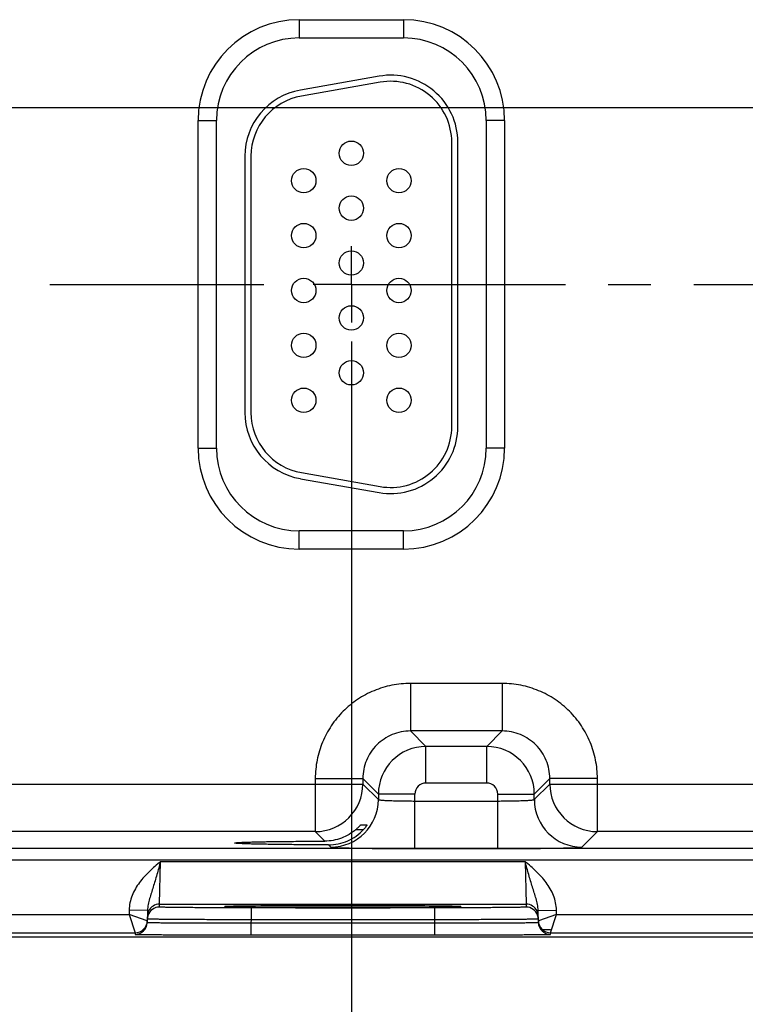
# Model space of a CAD drawing. Header units: inches. Extents: x 0 to 34, y 0 to 22.
# Tile 39 of 44: x 26 to 28.3, y 7.8 to 11. Entities that reach past the tile are written whole.
import ezdxf

# ---------------------------------------------------------------- set-up
doc = ezdxf.new("R2010")
doc.units = ezdxf.units.IN
doc.header["$LTSCALE"] = 1.87
doc.header["$MEASUREMENT"] = 0
doc.linetypes.add('CENTER', pattern=[0.6, 0.375, -0.075, 0.075, -0.075])
doc.layers.get('0').update_dxf_attribs({"linetype": 'CONTINUOUS'})
doc.layers.add('02___PRT_ALL_AXES', color=7, linetype='CONTINUOUS')
doc.layers.add('DIMENSIONS', color=7, linetype='CONTINUOUS')
doc.styles.get("Standard").update_dxf_attribs({"font": 'txt', "width": 0.8})
doc.dimstyles.new('DIMSTYLE_1', dxfattribs={"dimtxt": 0.125, "dimasz": 0.18, "dimexe": 0.125, "dimexo": 0.0625, "dimgap": 0.09, "dimtad": 0, "dimtih": 1, "dimtoh": 1, "dimlfac": 0.5, "dimzin": 4, "dimdsep": 46, "dimtxsty": 'STANDARD', "dimblk": '_FILLED', "dimblk1": '_FILLED', "dimblk2": '_FILLED', "dimcen": 0.09, "dimadec": 0, "dimazin": 0, "dimtp": 0.01, "dimtm": 0.01, "dimtfac": 1, "dimtofl": 0, "dimtmove": 0, "dimatfit": 3, "dimldrblk": '_FILLED', "dimfxl": 1, "dimtolj": 1, "dimtzin": 4, "dimarcsym": 0})

# ---------------------------------------------------------------- blocks, each defined once
blk = doc.blocks.new('*D16')
at = {"layer": 'DIMENSIONS', "color": 2, "linetype": 'CONTINUOUS'}
blk.add_line((27.0455, 9.9425), (27.0455, 7.3015), dxfattribs=at)
at = {"layer": 'DIMENSIONS', "color": 2, "linetype": 'CONTINUOUS', "insert": (26.983, 7.239), "char_height": 0.125, "width": 1.325, "attachment_point": 3, "rotation": 90, "line_spacing_factor": 0.9}
blk.add_mtext('11.09{\\Ftxt.shx;\\W1.000000;\\H0.125000; }[281.7]', dxfattribs=at)
blk = doc.blocks.new('_FILLED')
at = {"color": 0, "linetype": 'BYBLOCK'}
blk.add_solid([(0, 0), (-1, 0.174), (-1, -0.174)], dxfattribs=at)
blk = doc.blocks.new('*D17')
at = {"layer": 'DIMENSIONS', "color": 2, "linetype": 'CONTINUOUS'}
blk.add_line((29.1555, 9.9425), (29.1555, 7.3015), dxfattribs=at)
at = {"layer": 'DIMENSIONS', "color": 2, "linetype": 'CONTINUOUS', "insert": (29.093, 7.239), "char_height": 0.125, "width": 1.325, "attachment_point": 3, "rotation": 90, "line_spacing_factor": 0.9}
blk.add_mtext('12.15{\\Ftxt.shx;\\W1.000000;\\H0.125000; }[308.5]', dxfattribs=at)
blk = doc.blocks.new('*D46')
at = {"layer": 'DIMENSIONS', "color": 2, "linetype": 'CONTINUOUS'}
blk.add_line((22.158, 10.71), (31.321, 10.71), dxfattribs=at)
at = {"layer": 'DIMENSIONS', "color": 2, "linetype": 'CONTINUOUS', "insert": (31.3835, 10.7725), "char_height": 0.125, "width": 1.125, "attachment_point": 1, "line_spacing_factor": 0.9}
blk.add_mtext('1.36{\\Ftxt.shx;\\W1.000000;\\H0.125000; }[34.5]', dxfattribs=at)

msp = doc.modelspace()

# ---------------------------------------------------------------- linework, layer by layer
at = {"color": 7, "linetype": 'CONTINUOUS'}
for p, q in [((26.8745, 10.998), (27.2165, 10.998)), ((26.8745, 10.998), (26.8745, 10.938)), ((27.2165, 10.998), (27.2165, 10.938)), ((26.8745, 10.938), (27.2165, 10.938)), ((27.1363, 10.8126), (26.8783, 10.7671)), ((27.1398, 10.7929), (26.8818, 10.7474)), ((26.5434, 10.667), (26.6034, 10.667)), ((26.5434, 9.593), (26.5434, 10.667)), ((26.6034, 9.593), (26.6034, 10.667)), ((27.5475, 10.667), (27.4875, 10.667)), ((27.4875, 10.667), (27.4875, 9.593)), ((27.5475, 10.667), (27.5475, 9.593)), ((27.3745, 9.664), (27.3745, 10.596)), ((27.3945, 9.664), (27.3945, 10.596)), ((26.6965, 10.5505), (26.6965, 9.7095)), ((26.7165, 10.5505), (26.7165, 9.7095)), ((26.5434, 9.593), (26.6034, 9.593)), ((27.5475, 9.593), (27.4875, 9.593)), ((26.8818, 9.5125), (27.1398, 9.467)), ((26.8783, 9.4928), (27.1363, 9.4473)), ((27.2165, 9.3219), (26.8745, 9.3219)), ((26.8745, 9.2619), (26.8745, 9.3219)), ((27.2165, 9.2619), (27.2165, 9.3219)), ((27.2165, 9.2619), (26.8745, 9.2619)), ((27.5398, 8.8212), (27.2392, 8.8212)), ((27.2392, 8.8212), (27.2392, 8.6653)), ((27.5398, 8.8212), (27.5398, 8.6653)), ((27.5398, 8.6653), (27.2392, 8.6653)), ((27.2392, 8.6653), (27.2899, 8.6145)), ((27.5398, 8.6653), (27.4891, 8.6145)), ((27.4891, 8.6145), (27.2899, 8.6145)), ((27.2899, 8.4945), (27.2899, 8.6145)), ((27.4891, 8.4945), (27.4891, 8.6145)), ((26.9273, 8.5093), (27.0832, 8.5093)), ((26.9273, 8.5093), (26.9273, 8.3353)), ((27.0832, 8.5093), (27.1339, 8.4586)), ((27.0832, 8.5093), (27.0832, 8.4912)), ((27.4891, 8.4945), (27.2899, 8.4945)), ((27.6958, 8.5093), (27.645, 8.4586)), ((27.8517, 8.5093), (27.6958, 8.5093)), ((27.6958, 8.4912), (27.6958, 8.5093)), ((27.8517, 8.3353), (27.8517, 8.5093)), ((25.5858, 8.4912), (27.0832, 8.4912)), ((27.0832, 8.4912), (27.1339, 8.4405)), ((27.645, 8.4405), (27.6958, 8.4912)), ((27.6958, 8.4912), (29.1932, 8.4912)), ((27.2539, 8.4586), (27.1339, 8.4586)), ((27.1339, 8.4586), (27.1339, 8.4405)), ((27.2539, 8.2798), (27.2539, 8.4586)), ((27.2539, 8.4357), (27.5251, 8.4357)), ((27.5251, 8.4586), (27.645, 8.4586)), ((27.5251, 8.2798), (27.5251, 8.4586)), ((27.645, 8.4405), (27.645, 8.4586)), ((26.9273, 8.3353), (25.7417, 8.3353)), ((26.9273, 8.3353), (26.9585, 8.3041)), ((27.0606, 8.3422), (27.0854, 8.3422)), ((27.0767, 8.3577), (27.0973, 8.3577)), ((27.0973, 8.3577), (27.0972, 8.3575)), ((27.801, 8.2845), (27.8517, 8.3353)), ((29.0373, 8.3353), (27.8517, 8.3353)), ((30.0249, 8.2796), (13.3244, 8.2796)), ((26.9707, 8.2918), (26.978, 8.2845)), ((27.2539, 8.2798), (27.5251, 8.2798)), ((30.0249, 8.2416), (13.3244, 8.2416)), ((26.417, 8.0973), (26.4201, 8.2373)), ((26.4201, 8.2373), (27.6148, 8.2373)), ((27.6148, 8.2373), (27.618, 8.0973)), ((26.3173, 8.0778), (26.3171, 8.0634)), ((26.3773, 8.0767), (26.3173, 8.0778)), ((26.3773, 8.0767), (26.3767, 8.0377)), ((26.4168, 8.0879), (26.417, 8.0973)), ((26.417, 8.0973), (27.618, 8.0973)), ((26.6361, 8.0896), (26.6374, 8.0896)), ((26.6592, 8.0903), (26.6362, 8.0896)), ((26.6374, 8.0896), (26.6391, 8.0897)), ((26.6391, 8.0897), (26.6411, 8.0898)), ((26.6411, 8.0898), (26.6434, 8.0899)), ((26.6434, 8.0899), (26.6461, 8.0899)), ((26.6461, 8.0899), (26.6491, 8.09)), ((26.6491, 8.09), (26.6524, 8.0901)), ((26.6524, 8.0901), (26.6561, 8.0902)), ((26.6561, 8.0902), (26.6601, 8.0903)), ((26.6601, 8.0903), (26.6645, 8.0904)), ((26.6645, 8.0904), (26.6693, 8.0905)), ((26.6693, 8.0905), (26.6744, 8.0906)), ((26.6744, 8.0906), (26.6799, 8.0907)), ((26.6799, 8.0907), (26.6858, 8.0907)), ((26.6858, 8.0907), (26.6921, 8.0908)), ((26.6921, 8.0908), (26.6989, 8.0909)), ((26.6989, 8.0909), (26.7062, 8.091)), ((26.7062, 8.091), (26.714, 8.0911)), ((26.714, 8.0911), (26.7224, 8.0912)), ((27.3182, 8.0853), (26.7168, 8.0853)), ((26.7168, 8.0853), (26.7168, 8.046)), ((26.7224, 8.0912), (26.7313, 8.0913)), ((26.7313, 8.0913), (26.7411, 8.0914)), ((26.7411, 8.0914), (26.7518, 8.0915)), ((26.7518, 8.0915), (26.7635, 8.0915)), ((26.7635, 8.0915), (26.7761, 8.0916)), ((26.7761, 8.0916), (26.7896, 8.0917)), ((26.7896, 8.0917), (26.804, 8.0918)), ((26.804, 8.0918), (26.8193, 8.0919)), ((26.8193, 8.0919), (26.8354, 8.092)), ((26.8354, 8.092), (26.8524, 8.0921)), ((26.8524, 8.0921), (26.8703, 8.0921)), ((26.8703, 8.0921), (26.8891, 8.0922)), ((26.8891, 8.0922), (26.9088, 8.0922)), ((26.9088, 8.0922), (26.9296, 8.0923)), ((26.9296, 8.0923), (26.9516, 8.0923)), ((26.9516, 8.0923), (26.9746, 8.0924)), ((26.9746, 8.0924), (26.9982, 8.0924)), ((26.9982, 8.0924), (27.0213, 8.0924)), ((27.0213, 8.0924), (27.0432, 8.0924)), ((27.0432, 8.0924), (27.064, 8.0924)), ((27.064, 8.0924), (27.0839, 8.0923)), ((27.0839, 8.0923), (27.1029, 8.0923)), ((27.1029, 8.0923), (27.1212, 8.0923)), ((27.1212, 8.0923), (27.1389, 8.0922)), ((27.1389, 8.0922), (27.156, 8.0922)), ((27.156, 8.0922), (27.1725, 8.0921)), ((27.1725, 8.0921), (27.1883, 8.092)), ((27.1883, 8.092), (27.2034, 8.092)), ((27.2034, 8.092), (27.2178, 8.0919)), ((27.2178, 8.0919), (27.2316, 8.0918)), ((27.2316, 8.0918), (27.2446, 8.0917)), ((27.2446, 8.0917), (27.257, 8.0917)), ((27.257, 8.0917), (27.2688, 8.0916)), ((27.2688, 8.0916), (27.2798, 8.0915)), ((27.2798, 8.0915), (27.2903, 8.0914)), ((27.2903, 8.0914), (27.3002, 8.0913)), ((27.3002, 8.0913), (27.3095, 8.0912)), ((27.3095, 8.0912), (27.3182, 8.0911)), ((27.3182, 8.0911), (27.3263, 8.091)), ((27.3182, 8.0853), (27.3182, 8.046)), ((27.3263, 8.091), (27.334, 8.0909)), ((27.334, 8.0909), (27.341, 8.0909)), ((27.341, 8.0909), (27.3476, 8.0908)), ((27.3476, 8.0908), (27.3537, 8.0907)), ((27.3537, 8.0907), (27.3594, 8.0906)), ((27.3594, 8.0906), (27.3646, 8.0905)), ((27.3646, 8.0905), (27.3694, 8.0904)), ((27.3694, 8.0904), (27.3738, 8.0903)), ((27.3738, 8.0903), (27.3779, 8.0902)), ((27.3988, 8.0896), (27.3762, 8.0903)), ((27.3779, 8.0902), (27.3816, 8.0901)), ((27.3816, 8.0901), (27.3849, 8.0901)), ((27.3849, 8.0901), (27.3879, 8.09)), ((27.3879, 8.09), (27.3906, 8.0899)), ((27.3906, 8.0899), (27.3929, 8.0898)), ((27.3929, 8.0898), (27.395, 8.0897)), ((27.395, 8.0897), (27.3967, 8.0897)), ((27.3967, 8.0897), (27.3981, 8.0896)), ((27.618, 8.0973), (27.6181, 8.0879)), ((27.6576, 8.0767), (27.7176, 8.0778)), ((27.6583, 8.0377), (27.6576, 8.0767)), ((27.7179, 8.0634), (27.7176, 8.0778)), ((25.6079, 8.0634), (26.3171, 8.0634)), ((26.3171, 8.0634), (26.3368, 8.0034)), ((26.3767, 8.0427), (26.3171, 8.0634)), ((26.7168, 8.046), (26.7166, 8.0361)), ((27.3182, 8.046), (26.7168, 8.046)), ((27.3182, 8.046), (27.3184, 8.0361)), ((27.7179, 8.0634), (27.6582, 8.0427)), ((27.6982, 8.0034), (27.7179, 8.0634)), ((27.7179, 8.0634), (28.4271, 8.0634)), ((26.7166, 8.0361), (27.3184, 8.0361)), ((26.7166, 8.0361), (26.7166, 7.9968)), ((27.3184, 8.0361), (27.3184, 7.9968)), ((27.6715, 8.0138), (27.6982, 8.0138)), ((30.4335, 7.989), (12.7896, 7.989)), ((25.5882, 8.0034), (26.3368, 8.0034)), ((26.3368, 8.0034), (26.3367, 7.9984)), ((26.7166, 7.9968), (27.3184, 7.9968)), ((27.6982, 8.0034), (28.4468, 8.0034)), ((27.6983, 7.9984), (27.6982, 8.0034))]:
    msp.add_line(p, q, dxfattribs=at)
for points in [[(26.6345, 8.0894), (26.6346, 8.0894), (26.6348, 8.0895), (26.6351, 8.0895), (26.6355, 8.0895), (26.6361, 8.0896)], [(27.3981, 8.0896), (27.3993, 8.0895), (27.3997, 8.0895), (27.4, 8.0895), (27.4003, 8.0895), (27.4005, 8.0894)]]:
    msp.add_lwpolyline(points, dxfattribs=at)
for centre in [(27.0455, 10.56), (26.8895, 10.47), (27.2015, 10.47), (27.0455, 10.38), (26.8895, 10.29), (27.2015, 10.29), (27.0455, 10.2), (26.8895, 10.11), (27.2015, 10.11), (27.0455, 10.02), (26.8895, 9.93), (27.2015, 9.93), (27.0455, 9.84), (26.8895, 9.75), (27.2015, 9.75)]:
    msp.add_circle(centre, 0.04, dxfattribs=at)
for centre, radius, start, end in [((26.8745, 10.667), 0.3311, 90, 180), ((27.2165, 10.667), 0.3311, 0, 90), ((26.8745, 10.667), 0.2711, 90, 180), ((27.2165, 10.667), 0.2711, 0, 90), ((27.1745, 10.596), 0.22, 0, 100), ((27.1745, 10.596), 0.2, 0, 100), ((26.9165, 10.5505), 0.22, 100, 180), ((26.9165, 10.5505), 0.2, 100, 180), ((26.9165, 9.7095), 0.22, 180, 260), ((26.9165, 9.7095), 0.2, 180, 260), ((27.1745, 9.664), 0.22, 260, 360), ((27.1745, 9.664), 0.2, 260, 360), ((26.8745, 9.593), 0.3311, 180, 270), ((26.8745, 9.593), 0.2711, 180, 270), ((27.2165, 9.593), 0.3311, 270, 360), ((27.2165, 9.593), 0.2711, 270, 360), ((27.29, 8.4585), 0.156, 90.0148, 179.9847), ((27.489, 8.4585), 0.156, 0.0148, 89.9847), ((27.2899, 8.4586), 0.036, 89.9965, 180.0035), ((27.4891, 8.4586), 0.036, 359.9965, 90.0035), ((26.9272, 8.4913), 0.156, 270.0209, 359.9791), ((27.8518, 8.4913), 0.156, 180.0209, 269.9791), ((26.9779, 8.4405), 0.156, 270.0209, 359.9791), ((27.8011, 8.4405), 0.156, 180.0209, 269.9791), ((26.417, 8.0573), 0.04, 153.5773, 179.0001), ((26.4168, 8.0479), 0.04, 89.9993, 161.1986), ((26.417, 8.0573), 0.04, 89.9997, 153.5768), ((27.618, 8.0573), 0.04, 26.4232, 90.0003), ((27.6181, 8.0479), 0.04, 18.8014, 90.0007), ((27.618, 8.0573), 0.04, 0.9999, 26.4227), ((26.3368, 8.0434), 0.04, 269.9997, 358.9997), ((26.3367, 8.0434), 0.0401, 351.8201, 358.9927), ((26.4171, 8.0479), 0.0402, 161.2521, 178.9472), ((27.6179, 8.0479), 0.0402, 1.0528, 18.7479), ((27.6983, 8.0434), 0.0401, 181.0074, 188.1804), ((27.6982, 8.0434), 0.04, 181.0003, 270.0003), ((26.3367, 8.0384), 0.04, 269.9997, 358.9997), ((26.3368, 8.0434), 0.04, 350.102, 351.8197), ((27.6983, 8.0384), 0.04, 181.0003, 270.0003), ((27.6982, 8.0434), 0.04, 188.1808, 189.8983)]:
    msp.add_arc(centre, radius, start, end, dxfattribs=at)
for points, knots in [([(27.2392, 8.8212), (27.2188, 8.8212), (27.1779, 8.8172), (27.119, 8.7993), (27.0648, 8.7703), (27.0172, 8.7313), (26.9781, 8.6837), (26.9491, 8.6294), (26.9313, 8.5706), (26.9273, 8.5297), (26.9273, 8.5093)], [0, 0, 0, 0, 0.124999, 0.25, 0.375, 0.5, 0.625, 0.75, 0.875001, 1, 1, 1, 1]), ([(27.8517, 8.5093), (27.8517, 8.5297), (27.8477, 8.5706), (27.8299, 8.6294), (27.8009, 8.6837), (27.7618, 8.7313), (27.7142, 8.7703), (27.66, 8.7993), (27.6011, 8.8172), (27.5602, 8.8212), (27.5398, 8.8212)], [0, 0, 0, 0, 0.124999, 0.25, 0.375, 0.5, 0.625, 0.75, 0.875001, 1, 1, 1, 1]), ([(27.2392, 8.6653), (27.229, 8.6653), (27.2085, 8.6633), (27.1791, 8.6543), (27.1519, 8.6398), (27.1282, 8.6203), (27.1086, 8.5965), (27.0941, 8.5694), (27.0852, 8.5399), (27.0832, 8.5195), (27.0832, 8.5093)], [0, 0, 0, 0, 0.124991, 0.24999, 0.374994, 0.5, 0.625006, 0.75001, 0.875009, 1, 1, 1, 1]), ([(27.6958, 8.5093), (27.6958, 8.5195), (27.6938, 8.5399), (27.6849, 8.5694), (27.6704, 8.5965), (27.6508, 8.6203), (27.627, 8.6398), (27.5999, 8.6543), (27.5705, 8.6633), (27.55, 8.6653), (27.5398, 8.6653)], [0, 0, 0, 0, 0.124991, 0.24999, 0.374994, 0.5, 0.625006, 0.75001, 0.875009, 1, 1, 1, 1]), ([(27.1339, 8.4405), (27.134, 8.4404), (27.1343, 8.4402), (27.1348, 8.44), (27.1356, 8.4397), (27.1372, 8.4394), (27.14, 8.439), (27.144, 8.4386), (27.1491, 8.4382), (27.1552, 8.4378), (27.1622, 8.4374), (27.1701, 8.4371), (27.1787, 8.4368), (27.1916, 8.4364), (27.209, 8.4361), (27.2311, 8.4358), (27.2462, 8.4357), (27.2539, 8.4357)], [0, 0, 0, 0, 0.0028, 0.007571, 0.014536, 0.023747, 0.048912, 0.082937, 0.125539, 0.176336, 0.234865, 0.300581, 0.372872, 0.451063, 0.622161, 0.807461, 1, 1, 1, 1]), ([(27.5251, 8.4357), (27.5328, 8.4357), (27.5479, 8.4358), (27.57, 8.4361), (27.5874, 8.4364), (27.6003, 8.4368), (27.6089, 8.4371), (27.6168, 8.4374), (27.6238, 8.4378), (27.6299, 8.4382), (27.635, 8.4386), (27.639, 8.439), (27.6418, 8.4394), (27.6434, 8.4397), (27.6442, 8.44), (27.6447, 8.4402), (27.645, 8.4404), (27.645, 8.4405)], [0, 0, 0, 0, 0.192539, 0.377839, 0.548937, 0.627128, 0.699419, 0.765135, 0.823664, 0.874461, 0.917063, 0.951088, 0.976253, 0.985464, 0.992429, 0.9972, 1, 1, 1, 1]), ([(27.0606, 8.3422), (27.0536, 8.3362), (27.0384, 8.3253), (27.0132, 8.3132), (26.9862, 8.3058), (26.9677, 8.3041), (26.9585, 8.3041)], [0, 0, 0, 0, 0.249956, 0.500662, 0.751201, 1, 1, 1, 1]), ([(26.9707, 8.2918), (26.9814, 8.2918), (27.003, 8.294), (27.0339, 8.3039), (27.062, 8.32), (27.0782, 8.3343), (27.0854, 8.3422)], [0, 0, 0, 0, 0.250037, 0.500976, 0.751114, 1, 1, 1, 1]), ([(27.0606, 8.3422), (27.0616, 8.3431), (27.0635, 8.3448), (27.0663, 8.3473), (27.0688, 8.3498), (27.0712, 8.3521), (27.073, 8.3539), (27.0742, 8.3552), (27.075, 8.356), (27.0756, 8.3567), (27.0761, 8.3572), (27.0764, 8.3574), (27.0765, 8.3576), (27.0766, 8.3577), (27.0767, 8.3577), (27.0767, 8.3577)], [0, 0, 0, 0, 0.173342, 0.342238, 0.503515, 0.653224, 0.785998, 0.843871, 0.894633, 0.937025, 0.969654, 0.981852, 0.991063, 0.997138, 1, 1, 1, 1]), ([(27.0972, 8.3575), (27.0971, 8.3572), (27.0966, 8.3565), (27.0953, 8.3545), (27.093, 8.3513), (27.0895, 8.3469), (27.0868, 8.3438), (27.0854, 8.3422)], [0, 0, 0, 0, 0.049928, 0.132059, 0.36843, 0.667594, 1, 1, 1, 1]), ([(26.6631, 8.298), (26.6631, 8.298), (26.6632, 8.2981), (26.6637, 8.2983), (26.6647, 8.2986), (26.6664, 8.2988), (26.6688, 8.2991), (26.6719, 8.2993), (26.6756, 8.2996), (26.6799, 8.2998), (26.6871, 8.3002), (26.6975, 8.3006), (26.7119, 8.3011), (26.7286, 8.3015), (26.7476, 8.302), (26.7686, 8.3024), (26.7915, 8.3027), (26.8162, 8.3031), (26.852, 8.3034), (26.8996, 8.3038), (26.9384, 8.304), (26.9585, 8.3041)], [0, 0, 0, 0, 0.000545, 0.001528, 0.005113, 0.010953, 0.019065, 0.02944, 0.042053, 0.056876, 0.073884, 0.114342, 0.16316, 0.219936, 0.284205, 0.355522, 0.433341, 0.517029, 0.605954, 0.796807, 1, 1, 1, 1]), ([(26.9707, 8.2918), (26.95, 8.2919), (26.9098, 8.292), (26.8604, 8.2924), (26.8232, 8.2928), (26.7975, 8.2931), (26.7735, 8.2935), (26.7515, 8.2939), (26.7317, 8.2943), (26.7142, 8.2947), (26.6991, 8.2952), (26.6882, 8.2957), (26.6807, 8.296), (26.6761, 8.2963), (26.6722, 8.2965), (26.669, 8.2968), (26.6665, 8.2971), (26.6648, 8.2973), (26.6637, 8.2976), (26.6632, 8.2978), (26.6631, 8.2979), (26.6631, 8.298)], [0, 0, 0, 0, 0.201685, 0.391972, 0.480884, 0.564697, 0.642725, 0.714312, 0.7789, 0.835998, 0.885101, 0.925812, 0.942934, 0.957854, 0.970539, 0.980958, 0.989089, 0.994929, 0.998498, 0.999468, 1, 1, 1, 1]), ([(26.978, 8.2845), (26.978, 8.2845), (26.9782, 8.2844), (26.9788, 8.2842), (26.98, 8.284), (26.9818, 8.2838), (26.9843, 8.2836), (26.9874, 8.2833), (26.9912, 8.2831), (26.9956, 8.2829), (27.0026, 8.2826), (27.0129, 8.2822), (27.0269, 8.2818), (27.043, 8.2815), (27.0611, 8.2811), (27.081, 8.2808), (27.1026, 8.2806), (27.1256, 8.2803), (27.1584, 8.2801), (27.2013, 8.2798), (27.2362, 8.2798), (27.2539, 8.2798)], [0, 0, 0, 0, 0.000833, 0.002206, 0.006659, 0.013424, 0.022498, 0.033865, 0.047502, 0.063379, 0.081459, 0.124054, 0.174892, 0.233495, 0.299314, 0.37173, 0.450061, 0.533571, 0.621473, 0.807113, 1, 1, 1, 1]), ([(27.5251, 8.2798), (27.5428, 8.2798), (27.5777, 8.2798), (27.6206, 8.2801), (27.6534, 8.2803), (27.6764, 8.2806), (27.698, 8.2808), (27.7179, 8.2811), (27.736, 8.2815), (27.7521, 8.2818), (27.7661, 8.2822), (27.7764, 8.2826), (27.7834, 8.2829), (27.7878, 8.2831), (27.7916, 8.2833), (27.7947, 8.2836), (27.7972, 8.2838), (27.799, 8.284), (27.8002, 8.2842), (27.8008, 8.2844), (27.801, 8.2845), (27.801, 8.2845)], [0, 0, 0, 0, 0.192887, 0.378527, 0.466429, 0.549939, 0.62827, 0.700686, 0.766505, 0.825108, 0.875946, 0.918541, 0.936621, 0.952498, 0.966135, 0.977502, 0.986576, 0.993341, 0.997794, 0.999167, 1, 1, 1, 1]), ([(26.4201, 8.2373), (26.4078, 8.2266), (26.3831, 8.2053), (26.3552, 8.1752), (26.3372, 8.1479), (26.3265, 8.1258), (26.3194, 8.1022), (26.3175, 8.0859), (26.3173, 8.0778)], [0, 0, 0, 0, 0.250106, 0.500015, 0.625057, 0.75007, 0.875051, 1, 1, 1, 1]), ([(26.4201, 8.2372), (26.4162, 8.223), (26.4104, 8.2018), (26.4023, 8.174), (26.3962, 8.1541), (26.3901, 8.1347), (26.3843, 8.1157), (26.3793, 8.0966), (26.3775, 8.0834), (26.3773, 8.0767)], [0, 0, 0, 0, 0.266693, 0.396035, 0.521429, 0.642945, 0.761729, 0.879894, 1, 1, 1, 1]), ([(27.7176, 8.0778), (27.7175, 8.0859), (27.7156, 8.1022), (27.7085, 8.1258), (27.6978, 8.1479), (27.6797, 8.1752), (27.6519, 8.2053), (27.6272, 8.2266), (27.6148, 8.2373)], [0, 0, 0, 0, 0.124944, 0.249922, 0.374933, 0.499972, 0.749883, 1, 1, 1, 1]), ([(27.6576, 8.0767), (27.6575, 8.0834), (27.6557, 8.0966), (27.6507, 8.1157), (27.6448, 8.1347), (27.6387, 8.1541), (27.6326, 8.174), (27.6245, 8.2018), (27.6187, 8.223), (27.6148, 8.2373)], [0, 0, 0, 0, 0.120104, 0.238267, 0.357051, 0.478567, 0.603962, 0.733306, 1, 1, 1, 1]), ([(26.7168, 8.0853), (26.6972, 8.0853), (26.659, 8.0853), (26.6118, 8.0855), (26.5758, 8.0856), (26.5506, 8.0857), (26.5271, 8.0859), (26.5053, 8.0861), (26.4856, 8.0862), (26.4682, 8.0864), (26.4551, 8.0866), (26.4458, 8.0868), (26.4399, 8.0869), (26.4346, 8.087), (26.43, 8.0872), (26.426, 8.0873), (26.4228, 8.0874), (26.4206, 8.0875), (26.4192, 8.0876), (26.4183, 8.0877), (26.4177, 8.0877), (26.4172, 8.0878), (26.417, 8.0878), (26.4168, 8.0879), (26.4168, 8.0879)], [0, 0, 0, 0, 0.195093, 0.382688, 0.4714, 0.555569, 0.634386, 0.707089, 0.77298, 0.831424, 0.881858, 0.903917, 0.923799, 0.941455, 0.956844, 0.969929, 0.980679, 0.989069, 0.992374, 0.995082, 0.997194, 0.998709, 0.999633, 1, 1, 1, 1]), ([(26.6362, 8.0896), (26.6353, 8.0896), (26.6341, 8.0895), (26.6325, 8.0894), (26.6316, 8.0893), (26.631, 8.0892), (26.6304, 8.0892), (26.6302, 8.0891), (26.63, 8.089), (26.63, 8.089)], [0, 0, 0, 0, 0.433646, 0.604436, 0.744455, 0.853681, 0.932196, 0.980314, 1, 1, 1, 1]), ([(26.63, 8.089), (26.63, 8.089), (26.6302, 8.0889), (26.6304, 8.0888), (26.6309, 8.0888), (26.6316, 8.0887), (26.6325, 8.0886), (26.634, 8.0885), (26.6352, 8.0884), (26.6361, 8.0884)], [0, 0, 0, 0, 0.019719, 0.067814, 0.146291, 0.255485, 0.39549, 0.566285, 1, 1, 1, 1]), ([(26.6361, 8.0884), (26.6386, 8.0883), (26.6445, 8.0881), (26.6599, 8.0877), (26.6858, 8.0872), (26.7242, 8.0868), (26.7715, 8.0864), (26.8262, 8.086), (26.909, 8.0857), (27.0175, 8.0856), (27.126, 8.0857), (27.2088, 8.086), (27.2635, 8.0864), (27.3107, 8.0868), (27.3491, 8.0872), (27.375, 8.0877), (27.3905, 8.0881), (27.3964, 8.0883), (27.3988, 8.0884)], [0, 0, 0, 0, 0.009733, 0.023176, 0.060749, 0.111598, 0.174181, 0.246609, 0.326696, 0.500002, 0.673307, 0.753394, 0.825822, 0.888405, 0.939252, 0.976824, 0.990267, 1, 1, 1, 1]), ([(27.3762, 8.0903), (27.3567, 8.0907), (27.3093, 8.0913), (27.2274, 8.0919), (27.1274, 8.0923), (27.0179, 8.0924), (26.9083, 8.0923), (26.8082, 8.0919), (26.7263, 8.0913), (26.6786, 8.0907), (26.6592, 8.0903)], [0, 0, 0, 0, 0.081205, 0.198703, 0.34232, 0.499617, 0.656968, 0.800741, 0.918483, 1, 1, 1, 1]), ([(27.6181, 8.0879), (27.6181, 8.0879), (27.618, 8.0878), (27.6177, 8.0878), (27.6172, 8.0877), (27.6166, 8.0877), (27.6158, 8.0876), (27.6144, 8.0875), (27.6121, 8.0874), (27.6089, 8.0873), (27.605, 8.0872), (27.6004, 8.087), (27.5951, 8.0869), (27.5891, 8.0868), (27.5799, 8.0866), (27.5668, 8.0864), (27.5493, 8.0862), (27.5296, 8.0861), (27.5079, 8.0859), (27.4843, 8.0857), (27.4592, 8.0856), (27.4231, 8.0855), (27.376, 8.0853), (27.3377, 8.0853), (27.3182, 8.0853)], [0, 0, 0, 0, 0.000367, 0.001291, 0.002806, 0.004918, 0.007626, 0.010931, 0.019321, 0.030071, 0.043156, 0.058545, 0.076201, 0.096083, 0.118142, 0.168576, 0.22702, 0.292911, 0.365614, 0.444431, 0.5286, 0.617312, 0.804907, 1, 1, 1, 1]), ([(27.405, 8.089), (27.405, 8.089), (27.4048, 8.0891), (27.4045, 8.0892), (27.404, 8.0892), (27.4034, 8.0893), (27.4025, 8.0894), (27.401, 8.0895), (27.3997, 8.0896), (27.3988, 8.0896)], [0, 0, 0, 0, 0.01972, 0.067826, 0.146319, 0.255527, 0.395541, 0.566335, 1, 1, 1, 1]), ([(27.3988, 8.0884), (27.3997, 8.0884), (27.401, 8.0885), (27.4025, 8.0886), (27.4034, 8.0887), (27.404, 8.0888), (27.4045, 8.0888), (27.4048, 8.0889), (27.405, 8.089), (27.405, 8.089)], [0, 0, 0, 0, 0.433718, 0.604513, 0.744518, 0.853711, 0.932187, 0.980281, 1, 1, 1, 1]), ([(26.7168, 8.046), (26.6946, 8.046), (26.6513, 8.0462), (26.5979, 8.0464), (26.557, 8.0466), (26.5285, 8.0467), (26.5018, 8.0469), (26.4771, 8.047), (26.4548, 8.0472), (26.435, 8.0474), (26.4202, 8.0476), (26.4097, 8.0477), (26.403, 8.0478), (26.397, 8.0479), (26.3917, 8.048), (26.3873, 8.0481), (26.3841, 8.0482), (26.3819, 8.0483), (26.3806, 8.0483), (26.3795, 8.0484), (26.3785, 8.0484), (26.3778, 8.0485), (26.3773, 8.0485), (26.3771, 8.0486), (26.3768, 8.0486), (26.3768, 8.0486)], [0, 0, 0, 0, 0.195104, 0.382709, 0.471426, 0.555601, 0.634423, 0.707132, 0.773029, 0.831478, 0.881918, 0.90398, 0.923864, 0.941522, 0.956912, 0.969998, 0.980748, 0.985238, 0.989136, 0.992438, 0.995144, 0.997251, 0.998759, 0.99967, 1, 1, 1, 1]), ([(27.6581, 8.0486), (27.6581, 8.0486), (27.6579, 8.0486), (27.6577, 8.0485), (27.6571, 8.0485), (27.6564, 8.0484), (27.6555, 8.0484), (27.6544, 8.0483), (27.6531, 8.0483), (27.6509, 8.0482), (27.6477, 8.0481), (27.6432, 8.048), (27.638, 8.0479), (27.632, 8.0478), (27.6253, 8.0477), (27.6148, 8.0476), (27.6, 8.0474), (27.5801, 8.0472), (27.5578, 8.047), (27.5332, 8.0469), (27.5065, 8.0467), (27.478, 8.0466), (27.4371, 8.0464), (27.3837, 8.0462), (27.3403, 8.046), (27.3182, 8.046)], [0, 0, 0, 0, 0.00033, 0.001241, 0.002749, 0.004856, 0.007562, 0.010864, 0.014762, 0.019252, 0.030002, 0.043087, 0.058478, 0.076136, 0.09602, 0.118081, 0.168521, 0.226971, 0.292867, 0.365577, 0.444399, 0.528574, 0.617291, 0.804896, 1, 1, 1, 1]), ([(26.3767, 8.0377), (26.3767, 8.0377), (26.3769, 8.0376), (26.3771, 8.0376), (26.3777, 8.0375), (26.3784, 8.0375), (26.3793, 8.0374), (26.3804, 8.0374), (26.3817, 8.0373), (26.3839, 8.0373), (26.3871, 8.0372), (26.3915, 8.0371), (26.3968, 8.037), (26.4028, 8.0369), (26.4095, 8.0368), (26.42, 8.0367), (26.4348, 8.0365), (26.4546, 8.0364), (26.477, 8.0363), (26.5016, 8.0361), (26.5283, 8.0361), (26.5568, 8.036), (26.5977, 8.036), (26.6511, 8.036), (26.6945, 8.036), (26.7166, 8.0361)], [0, 0, 0, 0, 0.000343, 0.001258, 0.002769, 0.004877, 0.007583, 0.010886, 0.014783, 0.019274, 0.030023, 0.043108, 0.058497, 0.076155, 0.096038, 0.118099, 0.168538, 0.226987, 0.292883, 0.365592, 0.444414, 0.528589, 0.617304, 0.804905, 1, 1, 1, 1]), ([(27.3184, 8.0361), (27.3405, 8.036), (27.3839, 8.036), (27.4373, 8.036), (27.4781, 8.036), (27.5067, 8.0361), (27.5334, 8.0361), (27.558, 8.0363), (27.5803, 8.0364), (27.6001, 8.0365), (27.615, 8.0367), (27.6254, 8.0368), (27.6322, 8.0369), (27.6382, 8.037), (27.6434, 8.0371), (27.6479, 8.0372), (27.6511, 8.0373), (27.6532, 8.0373), (27.6546, 8.0374), (27.6557, 8.0374), (27.6566, 8.0375), (27.6573, 8.0375), (27.6579, 8.0376), (27.6581, 8.0376), (27.6583, 8.0377), (27.6583, 8.0377)], [0, 0, 0, 0, 0.195095, 0.382696, 0.471411, 0.555586, 0.634408, 0.707117, 0.773013, 0.831462, 0.881901, 0.903962, 0.923845, 0.941503, 0.956892, 0.969977, 0.980726, 0.985217, 0.989114, 0.992417, 0.995123, 0.997231, 0.998742, 0.999657, 1, 1, 1, 1]), ([(26.3367, 7.9984), (26.3367, 7.9984), (26.3367, 7.9984), (26.3368, 7.9984), (26.3369, 7.9984), (26.3372, 7.9983), (26.3378, 7.9983), (26.3386, 7.9983), (26.3396, 7.9982), (26.3408, 7.9982), (26.3423, 7.9981), (26.3447, 7.9981), (26.3483, 7.998), (26.3533, 7.9979), (26.3591, 7.9979), (26.3658, 7.9978), (26.3734, 7.9977), (26.3851, 7.9976), (26.4017, 7.9975), (26.4238, 7.9974), (26.4488, 7.9972), (26.4763, 7.9971), (26.5062, 7.997), (26.538, 7.997), (26.5716, 7.9969), (26.6066, 7.9968), (26.6551, 7.9968), (26.6919, 7.9968), (26.7166, 7.9968)], [0, 0, 0, 0, 0.000092, 0.000323, 0.000702, 0.001231, 0.002737, 0.004843, 0.007547, 0.010849, 0.014746, 0.019237, 0.029986, 0.043073, 0.058463, 0.076123, 0.096008, 0.118071, 0.168514, 0.226966, 0.292866, 0.365578, 0.444402, 0.528578, 0.617296, 0.7097, 0.8049, 1, 1, 1, 1]), ([(27.3184, 7.9968), (27.3431, 7.9968), (27.3799, 7.9968), (27.4283, 7.9968), (27.4633, 7.9969), (27.4969, 7.997), (27.5288, 7.997), (27.5587, 7.9971), (27.5862, 7.9972), (27.6111, 7.9974), (27.6333, 7.9975), (27.6499, 7.9976), (27.6616, 7.9977), (27.6691, 7.9978), (27.6758, 7.9979), (27.6817, 7.9979), (27.6866, 7.998), (27.6902, 7.9981), (27.6926, 7.9981), (27.6941, 7.9982), (27.6954, 7.9982), (27.6964, 7.9983), (27.6972, 7.9983), (27.6977, 7.9983), (27.698, 7.9984), (27.6982, 7.9984), (27.6982, 7.9984), (27.6983, 7.9984), (27.6983, 7.9984)], [0, 0, 0, 0, 0.1951, 0.2903, 0.382704, 0.471422, 0.555598, 0.634422, 0.707134, 0.773034, 0.831486, 0.881929, 0.903992, 0.923877, 0.941537, 0.956927, 0.970014, 0.980763, 0.985254, 0.989151, 0.992453, 0.995157, 0.997263, 0.998769, 0.999298, 0.999677, 0.999908, 1, 1, 1, 1])]:
    msp.add_open_spline(points, degree=3, knots=knots, dxfattribs=at)
at = {"layer": '02___PRT_ALL_AXES', "color": 7, "linetype": 'CENTER'}
for p, q in [((27.0455, 10.13), (27.0455, 10.255)), ((24.9355, 10.13), (26.8823, 10.13)), ((27.0455, 10.13), (26.9205, 10.13)), ((27.0455, 10.13), (29.0093, 10.13)), ((27.0455, 10.13), (27.0455, 10.005))]:
    msp.add_line(p, q, dxfattribs=at)

# ---------------------------------------------------------------- dimensions: what is measured, and where the dimension line sits
at = {"layer": 'DIMENSIONS', "color": 2, "linetype": 'CONTINUOUS'}
for feature_location, offset, dtype, origin, picture, middle in [((22.158, 10.71), (9.163, 0), 0, (22.0955, 7.9897), '*D46', (31.946, 10.71)), ((27.0455, 9.9425), (0, -2.641), 1, (4.8653, 10.005), '*D16', (27.0455, 6.5765)), ((29.1555, 9.9425), (0, -2.641), 1, (4.8653, 10.005), '*D17', (29.1555, 6.5765))]:
    dim = msp.add_ordinate_dim(feature_location=feature_location, offset=offset, dtype=dtype, origin=origin, dimstyle='DIMSTYLE_1', override={"dimtad": 1, "dimtih": 0, "dimtoh": 0}, dxfattribs=at)
    dim.commit()
    dim.dimension.update_dxf_attribs({"geometry": picture, "text_midpoint": middle})

doc.saveas('drawing.dxf')
